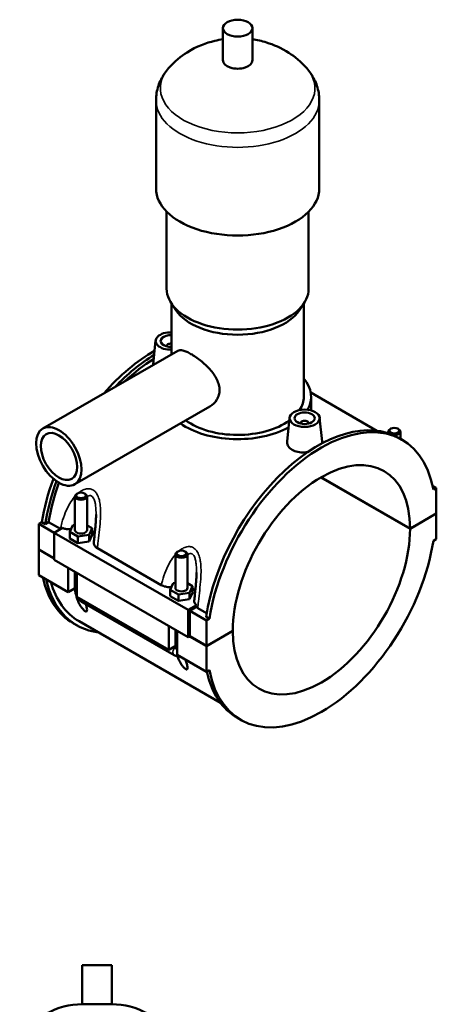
# Model space of a CAD drawing. Header units: millimetres. Extents: x 0 to 958, y -206 to 1211.
# Tile 10 of 10: x 750 to 958, y 607 to 1097. Entities that reach past the tile are written whole.
import ezdxf

# ---------------------------------------------------------------- set-up
doc = ezdxf.new("R2010")
doc.units = ezdxf.units.MM
doc.layers.add('Visible (ISO)', color=7, linetype='Continuous', lineweight=50)
doc.layers.add('Visible Narrow (ISO)', color=7, linetype='Continuous', lineweight=35)

msp = doc.modelspace()

# ---------------------------------------------------------------- linework, layer by layer
at = {"layer": 'Visible (ISO)'}
for p, q in [((851.238, 1077.094), (851.238, 1093.052)), ((865.878, 1077.094), (865.878, 1093.052)), ((817.892, 1013.259), (817.892, 1057.145)), ((899.225, 1013.259), (899.225, 1057.145)), ((823.178, 963.389), (823.178, 1001.713)), ((893.938, 963.389), (893.938, 1001.713)), ((827.729, 952.719), (825.445, 956.214)), ((825.618, 930.672), (825.618, 955.949)), ((889.388, 952.719), (891.672, 956.214)), ((891.498, 909.529), (891.498, 955.949)), ((817.697, 937.583), (816.423, 925.699)), ((761.478, 893.736), (828.693, 932.443)), ((823.183, 934.864), (823.183, 934.678)), ((894.971, 911.658), (927.937, 892.674)), ((895.158, 902.777), (895.158, 909.529)), ((777.447, 866.006), (844.662, 904.712)), ((884.448, 899.144), (883.174, 887.26)), ((899.42, 899.144), (900.699, 887.21)), ((889.934, 896.238), (889.934, 896.425)), ((893.934, 896.238), (893.934, 896.425)), ((933.623, 892.214), (933.623, 891.43)), ((934.919, 893.678), (934.494, 893.431)), ((938.327, 893.678), (938.752, 893.431)), ((939.623, 892.214), (939.623, 888.649)), ((940.434, 888.182), (938.765, 889.143)), ((944.472, 843.858), (900.071, 869.427)), ((900.142, 869.468), (944.472, 843.94)), ((955.697, 865.276), (957.553, 864.206)), ((957.553, 864.206), (956.095, 863.366)), ((957.553, 851.473), (957.553, 864.206)), ((777.494, 859.964), (777.494, 843.211)), ((778.79, 861.428), (778.364, 861.181)), ((782.197, 861.428), (782.623, 861.181)), ((783.494, 859.964), (783.494, 843.211)), ((944.472, 843.94), (957.553, 851.473)), ((957.553, 851.391), (944.472, 843.858)), ((957.482, 851.432), (957.553, 851.391)), ((957.553, 838.658), (957.553, 851.391)), ((759.563, 846.29), (761.022, 847.13)), ((759.563, 846.29), (767.2, 841.892)), ((759.563, 833.556), (759.563, 846.29)), ((762.691, 846.169), (761.022, 847.13)), ((764.381, 847.142), (762.691, 846.169)), ((770.232, 843.773), (764.381, 847.142)), ((771.275, 844.242), (767.2, 841.895)), ((774.917, 842.35), (776.411, 845.562)), ((776.411, 845.562), (777.494, 845.729)), ((783.494, 845.555), (786.071, 844.071)), ((786.071, 844.071), (784.576, 840.86)), ((786.071, 840.801), (786.071, 844.071)), ((767.2, 841.895), (833.951, 803.456)), ((767.2, 841.895), (767.2, 828.344)), ((774.917, 839.08), (774.917, 842.35)), ((779, 839.999), (774.917, 842.35)), ((774.917, 839.08), (779, 836.729)), ((784.576, 840.86), (779, 839.999)), ((779, 836.729), (779, 839.999)), ((784.576, 837.59), (784.576, 840.86)), ((784.576, 837.59), (786.071, 840.801)), ((956.095, 837.818), (957.553, 838.658)), ((759.563, 833.556), (767.2, 829.159)), ((759.563, 833.475), (759.634, 833.516)), ((759.563, 820.741), (759.563, 833.475)), ((767.2, 829.077), (759.563, 833.475)), ((779, 836.729), (784.576, 837.59)), ((788.668, 834.146), (820.494, 815.818)), ((827.557, 814.381), (827.557, 831.134)), ((828.853, 832.598), (828.428, 832.351)), ((832.261, 832.598), (832.686, 832.351)), ((833.557, 814.381), (833.557, 831.134)), ((767.2, 828.344), (833.951, 789.905)), ((774.13, 812.353), (774.13, 824.354)), ((759.563, 820.741), (774.13, 812.353)), ((777.494, 822.417), (777.494, 813.575)), ((778.373, 821.911), (778.373, 809.91)), ((777.279, 814.167), (774.13, 812.353)), ((777.494, 814.29), (777.279, 814.167)), ((777.279, 814.167), (777.494, 814.043)), ((824.98, 813.521), (826.475, 816.732)), ((826.475, 816.732), (827.557, 816.899)), ((833.557, 816.726), (836.134, 815.242)), ((836.134, 815.242), (834.639, 812.03)), ((836.134, 811.972), (836.134, 815.242)), ((778.373, 809.91), (824.193, 783.524)), ((824.98, 810.251), (824.98, 813.521)), ((829.063, 811.17), (824.98, 813.521)), ((824.98, 810.251), (829.063, 807.9)), ((834.639, 812.03), (829.063, 811.17)), ((829.063, 807.9), (829.063, 811.17)), ((829.063, 807.9), (834.639, 808.76)), ((834.639, 808.76), (834.639, 812.03)), ((834.639, 808.76), (836.134, 811.972)), ((781.118, 807.301), (826.939, 780.914)), ((833.951, 803.456), (838.026, 805.802)), ((837.886, 804.904), (834.658, 803.046)), ((843.085, 801.819), (838.632, 804.384)), ((833.951, 789.905), (833.951, 803.456)), ((834.658, 803.046), (843.002, 798.241)), ((834.658, 803.046), (834.658, 790.312)), ((844.461, 799.081), (842.792, 800.042)), ((844.461, 799.081), (843.002, 798.241)), ((778.351, 795.805), (776.683, 796.766)), ((779.521, 797.836), (849.964, 757.27)), ((824.193, 783.524), (824.193, 795.524)), ((843.002, 798.241), (843.002, 785.507)), ((827.557, 784.745), (827.557, 793.587)), ((828.436, 793.081), (828.436, 781.081)), ((834.658, 790.312), (833.951, 789.905)), ((843.002, 785.426), (834.587, 790.271)), ((834.658, 790.312), (843.002, 785.507)), ((843.002, 785.507), (856.084, 793.04)), ((856.084, 792.959), (843.002, 785.426)), ((856.013, 793), (856.084, 792.959)), ((827.342, 785.337), (824.193, 783.524)), ((827.126, 785.213), (827.398, 785.056)), ((827.557, 785.461), (827.342, 785.337)), ((827.342, 785.337), (827.557, 785.213)), ((843.002, 785.426), (843.002, 772.692)), ((828.436, 781.081), (843.002, 772.692)), ((843.002, 772.692), (844.461, 773.532)), ((860.121, 748.716), (858.452, 749.677)), ((795.784, 626.641), (781.144, 626.641)), ((781.144, 607.121), (781.144, 626.641)), ((795.784, 607.121), (795.784, 626.641)), ((795.784, 607.121), (781.144, 607.121))]:
    msp.add_line(p, q, dxfattribs=at)
for centre, start, end in [((781.144, 570.075), 90, 147.38758), ((795.784, 570.075), 32.61242, 90)]:
    msp.add_arc(centre, 37.046, start, end, dxfattribs=at)
for centre, major_axis, ratio in [((858.558, 1093.052), (7.32, 0), 0.5758617), ((891.934, 898.877), (7.5, 0), 0.5758617), ((891.934, 898.877), (5, 0), 0.5758617), ((769.463, 879.871), (7.985, -13.865), 0.5780931), ((769.463, 879.871), (6.388, -11.092), 0.5780931), ((936.623, 892.704), (2.4, 0), 0.5758617), ((780.494, 860.454), (2.4, 0), 0.5758617), ((830.557, 831.625), (2.4, 0), 0.5758617)]:
    msp.add_ellipse(centre, major_axis=major_axis, ratio=ratio, dxfattribs=at)
for centre, major_axis, ratio, start_param, end_param in [((858.558, 1077.094), (-7.32, 0), 0.5758617, 0, 3.1415927), ((858.558, 1013.259), (-40.667, 0), 0.5758617, 0, 3.1415927), ((858.558, 963.389), (-35.38, 0), 0.5758617, 0, 3.1415927), ((858.558, 959.399), (-32.94, 0), 0.5758617, 0.3599086, 2.7816841), ((825.183, 937.317), (-7.5, 0), 0.5758617, 4.6542976, 7.912073), ((825.183, 937.317), (-5, 0), 0.5758617, 4.6251905, 7.9411801), ((816.839, 866.498), (-40.156, -69.733), 0.5780931, 3.9196243, 4.3792198), ((825.183, 934.864), (-2, 0), 0.5758617, 4.4929111, 6.4518745), ((818.508, 865.537), (40.156, 69.733), 0.5780931, 0.8112724, 1.1656718), ((818.508, 865.537), (-38.987, -67.702), 0.5780931, 3.9576827, 4.2238961), ((858.558, 909.529), (36.6, 0), 0.5758617, 5.9737411, 6.7342121), ((858.558, 909.529), (32.94, 0), 0.5758617, 5.9292044, 6.2831853), ((858.558, 909.529), (32.94, 0), 0.5758617, 3.8079696, 5.6090181), ((898.609, 819.41), (40.156, 69.733), 0.5780931, 0, 2.1588447), ((900.278, 818.449), (40.156, 69.733), 0.5780931, 5.6912696, 8.44203), ((891.934, 896.425), (-2, 0), 0.5758617, 2.9729035, 6.4518745), ((858.558, 909.529), (36.6, 0), 0.5758617, 3.81992, 5.4784443), ((936.623, 892.214), (-3, 0), 0.5758617, 5.5016397, 6.86591), ((936.623, 892.214), (3, 0), 0.5758617, 4.5108754, 7.0647309), ((900.278, 818.449), (31.19, 54.161), 0.5780931, 5.4966534, 8.6366461), ((816.839, 866.498), (-40.156, -69.733), 0.5780931, 5.0028985, 5.3004373), ((818.508, 865.537), (40.156, 69.733), 0.5780931, 1.8649165, 2.1588447), ((818.508, 865.537), (-38.987, -67.702), 0.5780931, 5.016434, 5.2944955), ((780.494, 859.964), (3, 0), 0.5758617, 2.360047, 7.0647309), ((780.494, 843.211), (-3, 0), 0.5758617, 0, 3.1415927), ((900.278, 818.449), (-31.19, -54.161), 0.5780931, 5.4966534, 8.6366461), ((780.494, 839.941), (7.5, 0), 0.5758617, 0.4153421, 0.7324026), ((900.278, 818.449), (-40.156, -69.733), 0.5780931, 5.6912696, 8.44203), ((830.557, 831.134), (3, 0), 0.5758617, 2.360047, 7.0647309), ((816.839, 866.498), (-40.156, -69.733), 0.5780931, 5.724523, 6.2831853), ((818.508, 865.537), (-40.156, -69.733), 0.5780931, 5.724523, 6.5251304), ((818.508, 865.537), (-38.987, -67.702), 0.5780931, 5.7745376, 6.2831853), ((830.557, 814.381), (-3, 0), 0.5758617, 0, 3.1415927), ((830.557, 811.111), (7.5, 0), 0.5758617, 0.4153421, 0.7324026), ((898.609, 819.41), (-40.156, -69.733), 0.5780931, 5.7211441, 6.2831853)]:
    msp.add_ellipse(centre, major_axis=major_axis, ratio=ratio, start_param=start_param, end_param=end_param, dxfattribs=at)
for points, knots in [([(851.238, 1087.525), (849.907, 1087.326), (848.563, 1087.069), (842.824, 1085.706), (838.234, 1084.05), (830.321, 1079.041), (827.179, 1076.564), (824.168, 1073.128)], [7.32269345, 7.32269345, 7.32269345, 7.32269345, 7.45993851, 7.45993851, 7.90124478, 7.90124478, 8.17184916, 8.17184916, 8.17184916, 8.17184916]), ([(892.949, 1073.128), (890.045, 1076.441), (887.018, 1078.862), (880.2, 1083.263), (876.477, 1084.831), (870.516, 1086.668), (868.18, 1087.181), (865.878, 1087.525)], [5.96531778, 5.96531778, 5.96531778, 5.96531778, 6.22626042, 6.22626042, 6.57732596, 6.57732596, 6.81447349, 6.81447349, 6.81447349, 6.81447349]), ([(824.168, 1073.128), (823.443, 1072.302), (822.758, 1071.425), (821.489, 1069.562), (820.905, 1068.577), (819.867, 1066.504), (819.414, 1065.416), (818.671, 1063.155), (818.382, 1061.982), (817.992, 1059.588), (817.892, 1058.367), (817.892, 1057.145)], [1.88866385, 1.88866385, 1.88866385, 1.88866385, 1.98216998, 1.98216998, 2.07567611, 2.07567611, 2.16918223, 2.16918223, 2.26268836, 2.26268836, 2.35619449, 2.35619449, 2.35619449, 2.35619449]), ([(899.225, 1057.145), (899.225, 1058.367), (899.125, 1059.588), (898.735, 1061.982), (898.446, 1063.155), (897.703, 1065.416), (897.25, 1066.504), (896.212, 1068.577), (895.628, 1069.562), (894.359, 1071.425), (893.674, 1072.302), (892.949, 1073.128)], [5.49778714, 5.49778714, 5.49778714, 5.49778714, 5.59129327, 5.59129327, 5.6847994, 5.6847994, 5.77830553, 5.77830553, 5.87181166, 5.87181166, 5.96531778, 5.96531778, 5.96531778, 5.96531778]), ([(828.693, 932.443), (829.005, 932.622), (829.376, 932.731), (830.249, 932.782), (830.753, 932.724), (831.878, 932.443), (832.501, 932.219), (833.834, 931.629), (834.543, 931.262), (835.989, 930.429), (836.768, 929.939), (838.38, 928.834), (839.214, 928.219), (840.87, 926.898), (841.693, 926.192), (843.262, 924.731), (844.007, 923.976), (846.038, 921.714), (847.303, 919.993), (848.611, 917.335), (848.951, 916.434), (849.402, 914.655), (849.512, 913.776), (849.512, 912.1), (849.402, 911.257), (848.951, 909.632), (848.611, 908.851), (847.303, 906.692), (846.038, 905.509), (844.676, 904.72), (844.669, 904.716), (844.662, 904.712)], [1.2331286, 1.2331286, 1.2331286, 1.2331286, 1.5366829, 1.5366829, 1.8434317, 1.8434317, 2.1501805, 2.1501805, 2.4569293, 2.4569293, 2.7636781, 2.7636781, 3.0704269, 3.0704269, 3.3771757, 3.3771757, 3.6839245, 3.6839245, 4.2988915, 4.2988915, 4.6063751, 4.6063751, 4.9138586, 4.9138586, 5.2213421, 5.2213421, 5.5288257, 5.5288257, 6.1437927, 6.1437927, 6.1469872, 6.1469872, 6.1469872, 6.1469872]), ([(893.566, 882.036), (893.014, 881.95), (892.461, 881.893), (890.823, 881.814), (889.646, 881.883), (887.48, 882.318), (886.491, 882.685), (885.711, 883.135), (884.93, 883.584), (884.256, 884.175), (883.366, 885.5), (883.15, 886.232), (883.155, 887.031), (883.162, 887.145), (883.175, 887.26)], [4.4727405, 4.4727405, 4.4727405, 4.4727405, 4.6337804, 4.6337804, 4.9649814, 4.9649814, 5.2961824, 5.2961824, 5.2961824, 5.6273835, 5.6273835, 5.9585845, 5.9585845, 6.0130883, 6.0130883, 6.0130883, 6.0130883]), ([(900.698, 887.21), (900.709, 887.115), (900.714, 887.021), (900.712, 886.729), (900.685, 886.526), (900.632, 886.322)], [3.25764822, 3.25764822, 3.25764822, 3.25764822, 3.31049328, 3.31049328, 3.42311153, 3.42311153, 3.42311153, 3.42311153]), ([(787.994, 850.942), (787.994, 850.067), (787.965, 849.164), (787.868, 847.329), (787.801, 846.397), (787.642, 844.521), (787.551, 843.577), (787.358, 841.684), (787.256, 840.736), (787.051, 838.841), (786.948, 837.894), (786.849, 836.949)], [4.9473036, 4.9473036, 4.9473036, 4.9473036, 5.2511444, 5.2511444, 5.5549853, 5.5549853, 5.8588261, 5.8588261, 6.1626669, 6.1626669, 6.4665077, 6.4665077, 6.4665077, 6.4665077]), ([(771.275, 844.242), (771.745, 844.054), (772.258, 843.904), (773.5, 843.657), (774.237, 843.589), (775.153, 843.595), (775.329, 843.6), (775.503, 843.609)], [-0.65716435, -0.65716435, -0.65716435, -0.65716435, -0.48492266, -0.48492266, -0.26259564, -0.26259564, -0.20993385, -0.20993385, -0.20993385, -0.20993385]), ([(786.849, 836.949), (786.839, 836.851), (786.835, 836.753), (786.852, 836.183), (787.022, 835.717), (787.653, 834.858), (788.102, 834.472), (788.668, 834.146)], [-0.53691825, -0.53691825, -0.53691825, -0.53691825, -0.48578837, -0.48578837, -0.24009192, -0.24009192, 0, 0, 0, 0]), ([(838.057, 822.112), (838.057, 821.238), (838.028, 820.334), (837.932, 818.499), (837.864, 817.568), (837.705, 815.692), (837.614, 814.747), (837.421, 812.855), (837.319, 811.906), (837.114, 810.011), (837.011, 809.064), (836.912, 808.12)], [4.9473036, 4.9473036, 4.9473036, 4.9473036, 5.2511444, 5.2511444, 5.5549853, 5.5549853, 5.8588261, 5.8588261, 6.1626669, 6.1626669, 6.4665077, 6.4665077, 6.4665077, 6.4665077]), ([(820.494, 815.818), (821.082, 815.48), (821.782, 815.214), (823.342, 814.849), (824.189, 814.759), (825.217, 814.765), (825.392, 814.77), (825.566, 814.78)], [-0.76813372, -0.76813372, -0.76813372, -0.76813372, -0.51844318, -0.51844318, -0.26259564, -0.26259564, -0.20993385, -0.20993385, -0.20993385, -0.20993385]), ([(777.494, 813.575), (777.494, 813.046), (777.564, 812.54), (777.8, 811.564), (777.967, 811.093), (778.237, 810.508), (778.303, 810.375), (778.373, 810.244)], [1.57079633, 1.57079633, 1.57079633, 1.57079633, 1.88495559, 1.88495559, 2.19911486, 2.19911486, 2.29311877, 2.29311877, 2.29311877, 2.29311877]), ([(782.894, 806.278), (783.076, 805.634), (783.25, 804.974), (783.429, 804.065), (783.475, 803.765), (783.504, 803.238), (783.489, 803.009), (783.366, 802.739), (783.288, 802.652), (783.096, 802.616), (783.019, 802.619), (782.839, 802.667), (782.735, 802.711), (782.496, 802.848), (782.371, 802.936), (782.12, 803.137), (781.994, 803.25), (781.622, 803.611), (781.384, 803.88), (780.863, 804.522), (780.583, 804.92), (780.069, 805.726), (779.837, 806.133), (779.208, 807.351), (778.879, 808.157), (778.398, 809.556), (778.206, 810.238), (778.049, 810.931)], [1.7223899, 1.7223899, 1.7223899, 1.7223899, 2.0192634, 2.0192634, 2.1817845, 2.1817845, 2.3443056, 2.3443056, 2.4456949, 2.4456949, 2.4963896, 2.4963896, 2.5470843, 2.5470843, 2.5977789, 2.5977789, 2.6484736, 2.6484736, 2.749863, 2.749863, 2.9123841, 2.9123841, 3.0749051, 3.0749051, 3.3999473, 3.3999473, 3.6967016, 3.6967016, 3.6967016, 3.6967016]), ([(778.66, 809.744), (778.742, 809.613), (778.828, 809.483), (779.204, 808.951), (779.528, 808.571), (780.256, 807.878), (780.66, 807.565), (781.118, 807.301)], [2.41490107, 2.41490107, 2.41490107, 2.41490107, 2.51327412, 2.51327412, 2.82743339, 2.82743339, 3.14159265, 3.14159265, 3.14159265, 3.14159265]), ([(836.912, 808.12), (836.912, 808.116), (836.911, 808.113), (836.866, 807.66), (836.96, 807.21), (837.385, 806.432), (837.665, 806.102), (838.026, 805.802)], [-0.47712663, -0.47712663, -0.47712663, -0.47712663, -0.47527808, -0.47527808, -0.24123319, -0.24123319, -0.05058455, -0.05058455, -0.05058455, -0.05058455]), ([(827.398, 785.056), (827.437, 785.034), (827.474, 785.019), (827.525, 785.01), (827.542, 785.01), (827.557, 785.012)], [0, 0, 0, 0, 0.016458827, 0.016458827, 0.025619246, 0.025619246, 0.025619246, 0.025619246]), ([(826.939, 780.914), (827.397, 780.65), (827.912, 780.433), (828.925, 780.231), (829.387, 780.199), (829.869, 780.255)], [3.14159265, 3.14159265, 3.14159265, 3.14159265, 3.45575192, 3.45575192, 3.68065751, 3.68065751, 3.68065751, 3.68065751]), ([(832.599, 778.683), (832.707, 778.32), (832.81, 777.969), (833.105, 776.93), (833.303, 776.2), (833.492, 775.235), (833.538, 774.936), (833.567, 774.409), (833.552, 774.18), (833.429, 773.91), (833.351, 773.823), (833.159, 773.786), (833.083, 773.79), (832.902, 773.837), (832.798, 773.881), (832.559, 774.019), (832.435, 774.107), (832.184, 774.308), (832.057, 774.421), (831.685, 774.782), (831.448, 775.051), (830.926, 775.692), (830.646, 776.091), (830.132, 776.897), (829.9, 777.304), (829.271, 778.522), (828.942, 779.328), (828.664, 780.137), (828.637, 780.216), (828.611, 780.295)], [1.5379047, 1.5379047, 1.5379047, 1.5379047, 1.6942212, 1.6942212, 2.0192634, 2.0192634, 2.1817845, 2.1817845, 2.3443056, 2.3443056, 2.4456949, 2.4456949, 2.4963896, 2.4963896, 2.5470843, 2.5470843, 2.5977789, 2.5977789, 2.6484736, 2.6484736, 2.749863, 2.749863, 2.9123841, 2.9123841, 3.0749051, 3.0749051, 3.3999473, 3.3999473, 3.4348433, 3.4348433, 3.4348433, 3.4348433])]:
    msp.add_open_spline(points, degree=3, knots=knots, dxfattribs=at)
for points in [[(816.404, 925.366), (816.405, 925.476), (816.411, 925.587), (816.424, 925.699)], [(770.348, 843.708), (770.309, 843.729), (770.27, 843.751), (770.232, 843.773)], [(838.026, 805.802), (837.978, 805.503), (837.931, 805.203), (837.886, 804.904)], [(838.632, 804.384), (838.354, 804.544), (838.105, 804.718), (837.886, 804.904)]]:
    msp.add_open_spline(points, degree=3, dxfattribs=at)
at = {"layer": 'Visible Narrow (ISO)'}
for centre, major_axis, ratio, start_param, end_param in [((858.558, 1063.13), (-38.525, 0), 0.5758617, 5.8156547, 9.8923086), ((858.558, 1057.145), (-40.667, 0), 0.5758617, 0, 3.1415927), ((780.494, 813.575), (-3, 0), 0.5758617, 0, 0.7853982), ((782.615, 809.901), (-1.497, -2.6), 0.5780931, 5.4920009, 6.2831853), ((828.436, 783.514), (-1.497, -2.6), 0.5780931, 4.436118, 6.2831853), ((830.557, 784.745), (-3, 0), 0.5758617, 0, 0.7853982)]:
    msp.add_ellipse(centre, major_axis=major_axis, ratio=ratio, start_param=start_param, end_param=end_param, dxfattribs=at)
for points, knots in [([(788.668, 834.146), (788.751, 834.915), (788.839, 835.69), (789.137, 838.305), (789.36, 840.171), (789.768, 843.91), (789.956, 845.78), (790.187, 849.177), (790.253, 850.698), (790.231, 853.548), (790.16, 854.88), (789.871, 857.006), (789.712, 857.825), (789.24, 859.507), (788.905, 860.357), (788.143, 861.655), (787.76, 862.148), (787.052, 862.805), (786.759, 863.022), (786.45, 863.2), (786.142, 863.378), (785.817, 863.516), (784.945, 863.769), (784.383, 863.82), (783.063, 863.722), (782.305, 863.5), (780.946, 862.873), (780.337, 862.496), (779.57, 861.919), (779.386, 861.772), (779.205, 861.62)], [-6.5482541, -6.5482541, -6.5482541, -6.5482541, -6.3154556, -6.3154556, -5.7684114, -5.7684114, -5.2370508, -5.2370508, -4.8125871, -4.8125871, -4.4385979, -4.4385979, -4.196334, -4.196334, -3.9161939, -3.9161939, -3.7065877, -3.7065877, -3.5755837, -3.5755837, -3.5755837, -3.4445798, -3.4445798, -3.2349736, -3.2349736, -2.9548335, -2.9548335, -2.7125696, -2.7125696, -2.6345069, -2.6345069, -2.6345069, -2.6345069]), ([(777.494, 859.935), (777.42, 859.851), (777.346, 859.766), (776.413, 858.668), (775.64, 857.554), (774.077, 854.924), (773.329, 853.376), (772.016, 850.159), (771.457, 848.486), (770.704, 845.796), (770.454, 844.785), (770.232, 843.773)], [-2.3744283, -2.3744283, -2.3744283, -2.3744283, -2.3385804, -2.3385804, -1.9141167, -1.9141167, -1.3827561, -1.3827561, -0.8357119, -0.8357119, -0.5086001, -0.5086001, -0.5086001, -0.5086001]), ([(783.494, 859.753), (783.783, 859.978), (784.079, 860.15), (784.678, 860.36), (784.98, 860.394), (785.452, 860.312), (785.629, 860.247), (785.797, 860.15), (785.966, 860.053), (786.126, 859.924), (786.516, 859.51), (786.729, 859.179), (787.157, 858.277), (787.348, 857.663), (787.625, 856.42), (787.721, 855.804), (787.905, 854.181), (787.96, 853.145), (787.99, 851.709), (787.994, 851.327), (787.994, 850.942)], [3.0301144, 3.0301144, 3.0301144, 3.0301144, 3.2349736, 3.2349736, 3.4445798, 3.4445798, 3.5755837, 3.5755837, 3.5755837, 3.7065877, 3.7065877, 3.9161939, 3.9161939, 4.196334, 4.196334, 4.4385979, 4.4385979, 4.8125871, 4.8125871, 4.9473036, 4.9473036, 4.9473036, 4.9473036]), ([(838.632, 804.384), (838.745, 805.459), (838.866, 806.544), (839.2, 809.475), (839.423, 811.342), (839.831, 815.08), (840.019, 816.95), (840.251, 820.347), (840.316, 821.869), (840.294, 824.719), (840.223, 826.05), (839.934, 828.177), (839.775, 828.995), (839.304, 830.677), (838.968, 831.528), (838.206, 832.825), (837.823, 833.319), (837.115, 833.975), (836.822, 834.193), (836.514, 834.371), (836.205, 834.548), (835.88, 834.687), (835.008, 834.94), (834.446, 834.991), (833.126, 834.892), (832.368, 834.671), (831.01, 834.043), (830.401, 833.666), (829.633, 833.09), (829.449, 832.943), (829.268, 832.791)], [-6.6425674, -6.6425674, -6.6425674, -6.6425674, -6.315457, -6.315457, -5.768411, -5.768411, -5.2370505, -5.2370505, -4.8125869, -4.8125869, -4.4385978, -4.4385978, -4.1963339, -4.1963339, -3.9161939, -3.9161939, -3.7065877, -3.7065877, -3.5755838, -3.5755838, -3.5755838, -3.4445798, -3.4445798, -3.2349736, -3.2349736, -2.9548336, -2.9548336, -2.7125697, -2.7125697, -2.6345069, -2.6345069, -2.6345069, -2.6345069]), ([(827.557, 831.106), (827.483, 831.022), (827.41, 830.937), (826.476, 829.839), (825.703, 828.725), (824.14, 826.094), (823.393, 824.547), (822.079, 821.329), (821.52, 819.657), (820.848, 817.257), (820.664, 816.538), (820.494, 815.818)], [-2.3744283, -2.3744283, -2.3744283, -2.3744283, -2.3385806, -2.3385806, -1.914117, -1.914117, -1.3827565, -1.3827565, -0.8357105, -0.8357105, -0.6029134, -0.6029134, -0.6029134, -0.6029134]), ([(833.557, 830.923), (833.846, 831.148), (834.142, 831.321), (834.741, 831.531), (835.044, 831.565), (835.515, 831.482), (835.692, 831.418), (835.86, 831.321), (836.029, 831.224), (836.189, 831.094), (836.579, 830.68), (836.792, 830.35), (837.22, 829.448), (837.412, 828.834), (837.688, 827.591), (837.785, 826.975), (837.968, 825.352), (838.023, 824.315), (838.053, 822.88), (838.057, 822.497), (838.057, 822.113)], [3.0301144, 3.0301144, 3.0301144, 3.0301144, 3.2349736, 3.2349736, 3.4445798, 3.4445798, 3.5755838, 3.5755838, 3.5755838, 3.7065877, 3.7065877, 3.9161939, 3.9161939, 4.1963339, 4.1963339, 4.4385978, 4.4385978, 4.8125869, 4.8125869, 4.9473036, 4.9473036, 4.9473036, 4.9473036])]:
    msp.add_open_spline(points, degree=3, knots=knots, dxfattribs=at)

doc.saveas('drawing.dxf')
